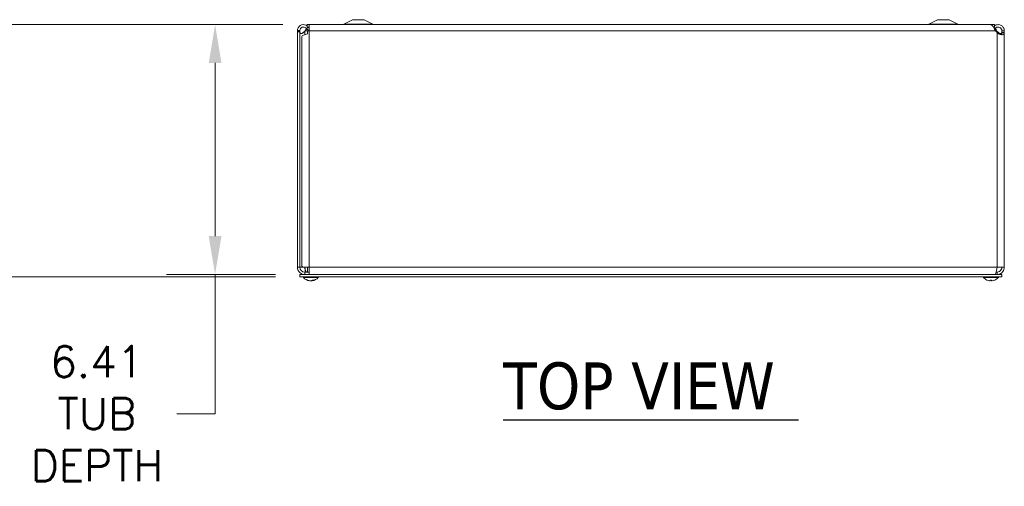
# Model space of a CAD drawing. Header units: inches. Extents: x 8 to 164, y 6 to 97.
# Tile 5 of 9: x 39 to 64, y 84 to 96. Entities that reach past the tile are written whole.
import ezdxf

# ---------------------------------------------------------------- set-up
doc = ezdxf.new("R2010")
doc.units = ezdxf.units.IN
doc.header["$LTSCALE"] = 10
doc.header["$MEASUREMENT"] = 0
for name, color, linetype, lineweight in [('Dimension (ANSI)', 7, 'Continuous', 5), ('Symbol (ANSI)', 7, 'Continuous', 5), ('Visible (ANSI)', 7, 'Continuous', 5), ('Visible Narrow (ANSI)', 7, 'Continuous', 5)]:
    doc.layers.add(name, color=color, linetype=linetype, lineweight=lineweight)
doc.styles.add('ROMANS', font='RomanS.shx')
doc.styles.add('Text Style168', font='tahoma.ttf')
doc.dimstyles.new('Default (ANSI)', dxfattribs={"dimscale": 10, "dimtxt": 0.08, "dimasz": 0.098425, "dimexe": 0.125, "dimexo": 0.0625, "dimgap": 0.031496, "dimtad": 0, "dimtih": 1, "dimtoh": 1, "dimrnd": 1e-08, "dimzin": 0, "dimdsep": 46, "dimtxsty": 'ROMANS', "dimcen": 0.09, "dimdle": 0.393701, "dimclrd": 256, "dimclre": 256, "dimclrt": 256, "dimadec": 0, "dimazin": 0, "dimtfac": 1.25, "dimtofl": 0, "dimtmove": 0, "dimatfit": 3, "dimfxl": 0, "dimtolj": 1, "dimtzin": 0, "dimlwd": -1, "dimlwe": -1, "dimarcsym": 0})

# ---------------------------------------------------------------- blocks, each defined once
blk = doc.blocks.new('*D17')
at = {"layer": 'Defpoints', "color": 0}
for p in [(45.907, 96.084), (43.546, 89.678), (45.719, 89.678)]:
    blk.add_point(p, dxfattribs=at)
at = {"layer": 'Dimension (ANSI)'}
for p, q in [((45.282, 96.084), (42.296, 96.084)), ((43.546, 95.1), (43.546, 90.662)), ((45.094, 89.678), (42.296, 89.678)), ((43.546, 89.678), (43.546, 86.11)), ((43.546, 86.11), (42.562, 86.11))]:
    blk.add_line(p, q, dxfattribs=at)
for points in [[(43.382, 95.1), (43.71, 95.1), (43.546, 96.084)], [(43.382, 90.662), (43.71, 90.662), (43.546, 89.678)]]:
    blk.add_solid(points, dxfattribs=at)
at = {"layer": 'Dimension (ANSI)', "insert": (40.514, 86.11), "char_height": 0.8, "attachment_point": 5, "style": 'ROMANS'}
blk.add_mtext('\\A1;6.41\\PTUB\\PDEPTH', dxfattribs=at)
blk = doc.blocks.new('*D18')
at = {"layer": 'Defpoints', "color": 0}
for p in [(45.907, 96.084), (36.615, 89.616), (45.719, 89.616)]:
    blk.add_point(p, dxfattribs=at)
at = {"layer": 'Dimension (ANSI)'}
for p, q in [((45.282, 96.084), (35.365, 96.084)), ((36.615, 95.1), (36.615, 93.763)), ((36.615, 90.6), (36.615, 91.914)), ((45.094, 89.616), (35.365, 89.616))]:
    blk.add_line(p, q, dxfattribs=at)
for points in [[(36.451, 95.1), (36.779, 95.1), (36.615, 96.084)], [(36.451, 90.6), (36.779, 90.6), (36.615, 89.616)]]:
    blk.add_solid(points, dxfattribs=at)
at = {"layer": 'Dimension (ANSI)', "insert": (36.615, 92.838), "char_height": 0.8, "attachment_point": 5, "style": 'ROMANS'}
blk.add_mtext('\\A1;(6.47)', dxfattribs=at)

msp = doc.modelspace()

# ---------------------------------------------------------------- linework, layer by layer
at = {"layer": 'Symbol (ANSI)', "lineweight": 30}
msp.add_line((50.93364, 85.95662), (58.50512, 85.95662), dxfattribs=at)
at = {"layer": 'Visible (ANSI)'}
for p, q in [((47.0694, 96.20888), (46.84661, 96.09112)), ((47.3694, 96.20888), (47.0694, 96.20888)), ((47.3694, 96.20888), (47.5922, 96.09112)), ((62.0694, 96.20888), (61.84661, 96.09112)), ((62.3694, 96.20888), (62.0694, 96.20888)), ((62.3694, 96.20888), (62.5922, 96.09112)), ((45.90177, 95.98564), (45.89122, 95.97878)), ((45.92064, 95.99793), (45.90177, 95.98564)), ((63.5319, 96.08388), (45.9069, 96.08388)), ((45.9069, 96.02138), (45.9069, 96.08388)), ((45.9069, 96.02138), (45.9569, 96.02138)), ((45.94318, 96.0126), (45.92064, 95.99793)), ((45.9569, 96.08338), (45.9569, 95.92763)), ((63.42344, 96.08338), (45.9569, 96.08338)), ((63.50079, 96.02138), (63.5319, 96.02138)), ((63.51817, 95.99793), (63.514, 96.00064)), ((63.53704, 95.98564), (63.51817, 95.99793)), ((63.5319, 96.02138), (63.5319, 96.08388)), ((63.54759, 95.97878), (63.53704, 95.98564)), ((45.6569, 95.92763), (45.70632, 95.92763)), ((45.6569, 95.89863), (45.6569, 95.92763)), ((45.7189, 95.89863), (45.6569, 95.89863)), ((45.6569, 95.89863), (45.6569, 89.86513)), ((45.70632, 95.92763), (45.7189, 95.92763)), ((45.7189, 95.92763), (45.7189, 95.89863)), ((45.7189, 95.89863), (45.7189, 89.86513)), ((45.7699, 89.89223), (45.7699, 95.77552)), ((45.85339, 95.92763), (45.8439, 95.91602)), ((45.9569, 95.92763), (45.91762, 95.92763)), ((45.91762, 95.92763), (45.91762, 95.85)), ((63.5949, 95.87665), (63.55481, 95.92763)), ((63.5949, 95.91602), (63.58541, 95.92763)), ((63.7199, 95.92763), (63.73249, 95.92763)), ((63.7199, 95.87665), (63.7199, 95.92763)), ((63.73249, 95.87665), (63.7199, 95.87665)), ((63.73249, 95.92763), (63.7819, 95.92763)), ((63.7819, 95.87665), (63.73249, 95.87665)), ((63.7819, 95.92763), (63.7819, 95.87665)), ((63.7819, 95.87665), (63.7819, 89.86513)), ((45.6569, 89.86513), (45.7189, 89.86513)), ((45.7189, 89.86513), (45.79231, 89.86513)), ((45.7194, 89.67813), (45.7194, 89.61613)), ((45.7194, 89.67813), (63.7194, 89.67813)), ((45.9569, 89.86513), (45.79231, 89.86513)), ((45.9569, 89.74013), (45.8439, 89.74013)), ((45.8439, 89.74013), (45.8439, 89.67813)), ((45.91865, 89.74013), (45.91865, 89.86513)), ((45.9569, 89.86513), (45.9569, 89.67813)), ((63.5949, 89.74013), (63.5743, 89.74013)), ((63.7819, 89.86513), (63.5949, 89.86513)), ((63.5949, 89.74013), (63.5949, 89.67813)), ((63.7194, 89.67813), (63.7194, 89.61613)), ((45.7194, 89.61613), (63.7194, 89.61613)), ((45.80865, 89.60184), (45.80865, 89.61613)), ((46.19265, 89.60184), (45.80865, 89.60184)), ((45.90642, 89.5352), (45.9232, 89.5352)), ((45.97093, 89.51615), (45.97115, 89.51872)), ((46.03037, 89.51615), (46.02903, 89.53147)), ((46.03364, 89.5352), (46.06503, 89.5352)), ((46.19265, 89.60184), (46.19265, 89.61613)), ((63.24615, 89.60184), (63.24615, 89.61613)), ((63.63015, 89.60184), (63.24615, 89.60184)), ((63.41964, 89.5352), (63.45666, 89.5352)), ((63.41988, 89.51674), (63.4215, 89.5352)), ((63.45642, 89.51674), (63.45481, 89.5352)), ((63.63015, 89.60184), (63.63015, 89.61613))]:
    msp.add_line(p, q, dxfattribs=at)
for centre, radius, start, end in [((46.8174, 96.14638), 0.0625, 270, 297.858397), ((47.6214, 96.14638), 0.0625, 242.141603, 270), ((61.8174, 96.14638), 0.0625, 270, 297.858397), ((62.6214, 96.14638), 0.0625, 242.141603, 270), ((45.8439, 89.86513), 0.125, 180, 270), ((46.00065, 89.76813), 0.254, 220.895986, 261.614421), ((46.00065, 89.76813), 0.254, 278.385579, 319.104014), ((63.43815, 89.76813), 0.254, 220.895986, 246.103907), ((63.33858, 89.5434), 0.0082, 246.103907, 269.962963), ((63.53772, 89.5434), 0.0082, 270.037037, 293.896093), ((63.43815, 89.76813), 0.254, 293.896093, 319.104014)]:
    msp.add_arc(centre, radius, start, end, dxfattribs=at)
for centre, major_axis, ratio, start_param, end_param in [((46.0028, 89.76773), (-0.04658, -0.24965), 0.87991271, 6.03397007, 6.31855804), ((45.99828, 89.76773), (0.04232, -0.25041), 0.85235254, 5.72815064, 6.01273861), ((46.0047, 89.76773), (-0.02503, -0.25272), 0.46707333, 0.17359751, 0.45818549), ((45.99661, 89.76773), (0.02503, -0.25272), 0.46707333, 6.10776286, 6.10958779), ((46.00302, 89.76773), (-0.04232, -0.25041), 0.85235254, 0.27044669, 0.32074699), ((46.00302, 89.76773), (-0.04232, -0.25041), 0.85235254, 0.32950472, 0.54803986), ((45.99673, 89.76773), (0.02583, -0.25264), 0.51565398, 0.07468819, 0.35927616), ((45.9985, 89.76773), (0.04658, -0.24965), 0.87991271, 6.24781257, 6.24963751), ((63.43802, 89.76773), (-0.24185, 0.07749), 0.99580318, 1.47015438, 1.75474235), ((63.44273, 89.76773), (-0.02214, -0.25299), 0.02792688, 5.87367492, 6.15826289), ((63.43357, 89.76773), (0.02214, -0.25299), 0.02792688, 0.12492242, 0.40951039), ((63.43828, 89.76773), (-0.24185, -0.07749), 0.99580318, 1.3868503, 1.67143828)]:
    msp.add_ellipse(centre, major_axis=major_axis, ratio=ratio, start_param=start_param, end_param=end_param, dxfattribs=at)
for points, knots in [([(45.65692, 95.93008), (45.65773, 95.98162), (45.68602, 96.03193), (45.72963, 96.05941), (45.77325, 96.08688), (45.83084, 96.09067), (45.87768, 96.06915), (45.88802, 96.0644), (45.89782, 96.05849), (45.90688, 96.05159)], [0, 0, 0, 0, 0.99285462, 0.99285462, 0.99285462, 1.98570924, 1.98570924, 1.98570924, 2.20496079, 2.20496079, 2.20496079, 2.20496079]), ([(45.89122, 95.97878), (45.872, 96.0083), (45.83508, 96.02523), (45.80017, 96.02054), (45.76526, 96.01585), (45.73412, 95.98978), (45.72337, 95.95623), (45.72057, 95.94748), (45.71906, 95.9383), (45.71891, 95.92911)], [0, 0, 0, 0, 1.12719708, 1.12719708, 1.12719708, 2.25439416, 2.25439416, 2.25439416, 2.54871618, 2.54871618, 2.54871618, 2.54871618]), ([(45.89609, 95.97177), (45.89084, 95.96683), (45.88559, 95.96163), (45.88034, 95.95623), (45.87136, 95.94701), (45.86237, 95.93732), (45.85339, 95.92763)], [2.073192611, 2.073192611, 2.073192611, 2.073192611, 2.254394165, 2.254394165, 2.254394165, 2.56448895, 2.56448895, 2.56448895, 2.56448895]), ([(45.9569, 95.93028), (45.95084, 95.93197), (45.94491, 95.93416), (45.93921, 95.93686), (45.91977, 95.94607), (45.90296, 95.96075), (45.89122, 95.97878)], [0.904614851, 0.904614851, 0.904614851, 0.904614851, 1.066464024, 1.066464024, 1.066464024, 1.617999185, 1.617999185, 1.617999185, 1.617999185]), ([(63.55481, 95.92763), (63.52713, 95.97917), (63.49945, 96.02992), (63.47178, 96.05808), (63.45566, 96.07447), (63.43955, 96.08291), (63.42344, 96.08301)], [0, 0, 0, 0, 0.99285462, 0.99285462, 0.99285462, 1.57079633, 1.57079633, 1.57079633, 1.57079633]), ([(63.53206, 96.05135), (63.55897, 96.07157), (63.59232, 96.08335), (63.62602, 96.08338), (63.67757, 96.08342), (63.72834, 96.05597), (63.75654, 96.01282), (63.77297, 95.98767), (63.7819, 95.95767), (63.7819, 95.92763)], [0.34375539, 0.34375539, 0.34375539, 0.34375539, 0.99285462, 0.99285462, 0.99285462, 1.98570924, 1.98570924, 1.98570924, 2.56448895, 2.56448895, 2.56448895, 2.56448895]), ([(63.7199, 95.92763), (63.7199, 95.96285), (63.6982, 95.99718), (63.66639, 96.0123), (63.63457, 96.02742), (63.59425, 96.02256), (63.56694, 96.00031), (63.55943, 95.99419), (63.55287, 95.9869), (63.54759, 95.97878)], [0, 0, 0, 0, 1.12719708, 1.12719708, 1.12719708, 2.25439416, 2.25439416, 2.25439416, 2.56448895, 2.56448895, 2.56448895, 2.56448895]), ([(45.8232, 95.88801), (45.80638, 95.86504), (45.7812, 95.85021), (45.76107, 95.84795), (45.741, 95.84569), (45.72784, 95.85595), (45.72285, 95.8757), (45.72189, 95.87949), (45.72117, 95.88361), (45.72063, 95.88801)], [-3.14159265, -3.14159265, -3.14159265, -3.14159265, -2.33247135, -2.33247135, -2.33247135, -1.52542845, -1.52542845, -1.52542845, -1.37045489, -1.37045489, -1.37045489, -1.37045489]), ([(45.7401, 95.85107), (45.75369, 95.85411), (45.76782, 95.85915), (45.78107, 95.86603), (45.79274, 95.8721), (45.80365, 95.87953), (45.81294, 95.88801)], [2.503911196, 2.503911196, 2.503911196, 2.503911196, 2.842894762, 2.842894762, 2.842894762, 3.141592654, 3.141592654, 3.141592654, 3.141592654]), ([(63.78188, 95.87417), (63.78153, 95.85087), (63.77495, 95.83388), (63.75463, 95.82668), (63.73549, 95.81989), (63.70436, 95.82178), (63.67222, 95.832), (63.64477, 95.84072), (63.61757, 95.85544), (63.59755, 95.87417)], [-1.80872873, -1.80872873, -1.80872873, -1.80872873, -1.14988828, -1.14988828, -1.14988828, -0.52960197, -0.52960197, -0.52960197, 0, 0, 0, 0]), ([(63.71818, 95.88801), (63.71535, 95.86504), (63.70633, 95.85021), (63.68852, 95.84795), (63.67076, 95.84569), (63.64545, 95.85595), (63.62606, 95.8757), (63.62233, 95.87949), (63.61882, 95.88361), (63.6156, 95.88801)], [0, 0, 0, 0, 0.80912131, 0.80912131, 0.80912131, 1.6161642, 1.6161642, 1.6161642, 1.77113776, 1.77113776, 1.77113776, 1.77113776]), ([(63.69854, 95.82543), (63.70534, 95.82815), (63.7106, 95.83287), (63.71392, 95.83949), (63.71829, 95.84818), (63.71975, 95.86005), (63.71989, 95.87417)], [1.105640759, 1.105640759, 1.105640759, 1.105640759, 1.409513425, 1.409513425, 1.409513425, 1.808728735, 1.808728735, 1.808728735, 1.808728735]), ([(45.6569, 89.86513), (45.6569, 89.80951), (45.68323, 89.75447), (45.72652, 89.71956), (45.75945, 89.69301), (45.8016, 89.67813), (45.8439, 89.67813)], [0, 0, 0, 0, 0.89217175, 0.89217175, 0.89217175, 1.57079633, 1.57079633, 1.57079633, 1.57079633]), ([(45.8439, 89.86513), (45.85374, 89.82142), (45.86358, 89.77855), (45.87342, 89.75676), (45.87831, 89.74592), (45.8832, 89.74013), (45.8881, 89.74013)], [0, 0, 0, 0, 1.04897508, 1.04897508, 1.04897508, 1.57079633, 1.57079633, 1.57079633, 1.57079633]), ([(63.5949, 89.86513), (63.58601, 89.806), (63.57711, 89.74765), (63.56822, 89.71318), (63.56238, 89.69057), (63.55654, 89.67813), (63.55071, 89.67813)], [0, 0, 0, 0, 0.94848895, 0.94848895, 0.94848895, 1.57079633, 1.57079633, 1.57079633, 1.57079633]), ([(63.5949, 89.67813), (63.65402, 89.67813), (63.71238, 89.70808), (63.74685, 89.75612), (63.76946, 89.78764), (63.7819, 89.82634), (63.7819, 89.86513)], [0, 0, 0, 0, 0.94848895, 0.94848895, 0.94848895, 1.57079633, 1.57079633, 1.57079633, 1.57079633]), ([(63.7199, 89.86513), (63.7199, 89.82142), (63.6951, 89.77855), (63.65721, 89.75676), (63.63836, 89.74592), (63.61664, 89.74013), (63.5949, 89.74013)], [0, 0, 0, 0, 1.04897508, 1.04897508, 1.04897508, 1.57079633, 1.57079633, 1.57079633, 1.57079633]), ([(45.90642, 89.5352), (45.90552, 89.5352), (45.90446, 89.53543), (45.90358, 89.53585), (45.90353, 89.53587), (45.90347, 89.5359)], [0.09312996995, 0.09312996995, 0.09312996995, 0.09312996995, 0.10096570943, 0.10096570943, 0.10146133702, 0.10146133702, 0.10146133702, 0.10146133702]), ([(45.96401, 89.51678), (45.96545, 89.51657), (45.96683, 89.51639), (45.96904, 89.51614), (45.96987, 89.51607), (45.97072, 89.51606), (45.97092, 89.51609), (45.97093, 89.51615)], [0, 0, 0, 0, 0.0125584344, 0.0125584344, 0.0251168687, 0.0251168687, 0.0346359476, 0.0346359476, 0.0346359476, 0.0346359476]), ([(46.00043, 89.51678), (45.99965, 89.51657), (45.99853, 89.51639), (45.99583, 89.51614), (45.99424, 89.51607), (45.99109, 89.51606), (45.98932, 89.51611), (45.98584, 89.51633), (45.98414, 89.51649), (45.98247, 89.51672), (45.98226, 89.51675), (45.98204, 89.51678)], [0, 0, 0, 0, 0.0125584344, 0.0125584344, 0.0251168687, 0.0251168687, 0.0376591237, 0.0376591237, 0.0502013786, 0.0502013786, 0.052067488, 0.052067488, 0.052067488, 0.052067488]), ([(46.00087, 89.51678), (46.00165, 89.51657), (46.00277, 89.51639), (46.00548, 89.51614), (46.00706, 89.51607), (46.01021, 89.51606), (46.01199, 89.51611), (46.01546, 89.51633), (46.01717, 89.51649), (46.01883, 89.51672), (46.01905, 89.51675), (46.01926, 89.51678)], [0, 0, 0, 0, 0.0125556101, 0.0125556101, 0.0251112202, 0.0251112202, 0.0376562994, 0.0376562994, 0.0502013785, 0.0502013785, 0.0520674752, 0.0520674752, 0.0520674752, 0.0520674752]), ([(46.03729, 89.51678), (46.03586, 89.51657), (46.03447, 89.51639), (46.03226, 89.51614), (46.03144, 89.51607), (46.03047, 89.51606), (46.03027, 89.51611), (46.03059, 89.51633), (46.03111, 89.51649), (46.03197, 89.51672), (46.03209, 89.51675), (46.03221, 89.51678)], [0, 0, 0, 0, 0.0125584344, 0.0125584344, 0.0251168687, 0.0251168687, 0.0376591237, 0.0376591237, 0.0502013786, 0.0502013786, 0.0520674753, 0.0520674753, 0.0520674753, 0.0520674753]), ([(46.06672, 89.5359), (46.06669, 89.53587), (46.06666, 89.53585), (46.06617, 89.53543), (46.06556, 89.5352), (46.06503, 89.5352)], [0.02288164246, 0.02288164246, 0.02288164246, 0.02288164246, 0.02337727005, 0.02337727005, 0.03121300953, 0.03121300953, 0.03121300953, 0.03121300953]), ([(63.41988, 89.51678), (63.41991, 89.51657), (63.41962, 89.51639), (63.41836, 89.51614), (63.41739, 89.51607), (63.41512, 89.51606), (63.41368, 89.51611), (63.4105, 89.51633), (63.40876, 89.51649), (63.40689, 89.51672), (63.40664, 89.51675), (63.40639, 89.51678)], [0, 0, 0, 0, 0.0125584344, 0.0125584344, 0.0251168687, 0.0251168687, 0.0376591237, 0.0376591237, 0.0502013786, 0.0502013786, 0.052067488, 0.052067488, 0.052067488, 0.052067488]), ([(63.41964, 89.5352), (63.41961, 89.5352), (63.4196, 89.53543), (63.41961, 89.53585), (63.41961, 89.53587), (63.41961, 89.5359)], [0.09312996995, 0.09312996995, 0.09312996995, 0.09312996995, 0.10096570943, 0.10096570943, 0.10146133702, 0.10146133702, 0.10146133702, 0.10146133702]), ([(63.46991, 89.51678), (63.46828, 89.51657), (63.46652, 89.51639), (63.46326, 89.51614), (63.46176, 89.51607), (63.45937, 89.51606), (63.45832, 89.51611), (63.45688, 89.51633), (63.45649, 89.51649), (63.45642, 89.51672), (63.45642, 89.51675), (63.45642, 89.51678)], [0, 0, 0, 0, 0.0125584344, 0.0125584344, 0.0251168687, 0.0251168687, 0.0376591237, 0.0376591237, 0.0502013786, 0.0502013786, 0.0520674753, 0.0520674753, 0.0520674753, 0.0520674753]), ([(63.4567, 89.5359), (63.4567, 89.53587), (63.4567, 89.53585), (63.45671, 89.53543), (63.45669, 89.5352), (63.45666, 89.5352)], [0.02288164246, 0.02288164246, 0.02288164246, 0.02288164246, 0.02337727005, 0.02337727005, 0.03121300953, 0.03121300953, 0.03121300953, 0.03121300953])]:
    msp.add_open_spline(points, degree=3, knots=knots, dxfattribs=at)
for points in [[(45.85339, 95.92763), (45.86441, 95.94737), (45.87543, 95.967), (45.88645, 95.98529)], [(45.93702, 96.02137), (45.93917, 96.01852), (45.94123, 96.0156), (45.94318, 96.0126)], [(45.94318, 96.0126), (45.94682, 96.007), (45.95157, 96.00221), (45.957, 95.99838)], [(45.9569, 96.01455), (45.95308, 96.01299), (45.94927, 96.01117), (45.94545, 96.00913)], [(63.50127, 96.02066), (63.50144, 96.02089), (63.50162, 96.02112), (63.50179, 96.02135)], [(63.54759, 95.97878), (63.544, 95.97328), (63.53993, 95.96812), (63.53545, 95.96335)], [(63.58541, 95.92763), (63.57118, 95.94298), (63.55695, 95.95816), (63.54271, 95.97166)], [(63.55236, 95.98544), (63.56338, 95.9671), (63.5744, 95.94737), (63.58541, 95.92763)], [(45.6569, 95.92763), (45.6569, 95.92844), (45.65691, 95.92925), (45.65692, 95.93008)], [(45.71891, 95.92911), (45.71891, 95.92861), (45.7189, 95.92811), (45.7189, 95.92763)], [(45.72063, 95.88801), (45.71948, 95.89735), (45.7189, 95.90668), (45.7189, 95.91602)], [(45.91762, 95.85), (45.83479, 95.82518), (45.7699, 95.80035), (45.7699, 95.77552)], [(45.81294, 95.88801), (45.82316, 95.89735), (45.83353, 95.90668), (45.8439, 95.91602)], [(45.8439, 95.91602), (45.83697, 95.90668), (45.83004, 95.89735), (45.8232, 95.88801)], [(63.6156, 95.88801), (63.60877, 95.89735), (63.60183, 95.90668), (63.5949, 95.91602)], [(63.5949, 95.91602), (63.60527, 95.90668), (63.61564, 95.89735), (63.62587, 95.88801)], [(63.59755, 95.87417), (63.59667, 95.875), (63.59578, 95.87582), (63.5949, 95.87665)], [(63.62587, 95.88801), (63.6457, 95.86991), (63.67328, 95.8568), (63.69884, 95.85101)], [(63.7199, 95.91602), (63.7199, 95.90668), (63.71932, 95.89735), (63.71818, 95.88801)], [(63.71989, 95.87417), (63.7199, 95.875), (63.7199, 95.87582), (63.7199, 95.87665)], [(63.7819, 95.87665), (63.7819, 95.87582), (63.7819, 95.875), (63.78188, 95.87417)], [(45.7699, 89.89223), (45.7699, 89.88319), (45.77849, 89.87416), (45.79231, 89.86513)], [(45.8439, 89.86513), (45.85077, 89.81949), (45.85763, 89.77431), (45.8645, 89.74022)]]:
    msp.add_open_spline(points, degree=3, dxfattribs=at)
at = {"layer": 'Visible Narrow (ANSI)'}
for p, q in [((47.5922, 96.09112), (46.84661, 96.09112)), ((62.5922, 96.09112), (61.84661, 96.09112)), ((45.65692, 95.93008), (45.71891, 95.92911)), ((45.81294, 95.88801), (45.8232, 95.88801)), ((45.8439, 95.91602), (45.8439, 95.82604)), ((45.85339, 95.92763), (45.91762, 95.92763)), ((63.55481, 95.92763), (45.9569, 95.92763)), ((45.9569, 95.92763), (45.9569, 89.86513)), ((63.55481, 95.92763), (63.58541, 95.92763)), ((63.5949, 95.87665), (63.5949, 95.91602)), ((63.5949, 89.86513), (63.5949, 95.87665)), ((63.62587, 95.88801), (63.6156, 95.88801)), ((63.78188, 95.87417), (63.71989, 95.87417)), ((45.9569, 89.86513), (63.5949, 89.86513)), ((45.90347, 89.5359), (45.92178, 89.5359)), ((45.96401, 89.51678), (45.96416, 89.5203)), ((46.00087, 89.51678), (46.00086, 89.5169)), ((46.01926, 89.51678), (46.01964, 89.52507)), ((46.03221, 89.51678), (46.031, 89.53301)), ((46.03446, 89.5359), (46.06672, 89.5359)), ((63.33526, 89.5359), (63.33695, 89.5359)), ((63.41961, 89.5359), (63.4567, 89.5359)), ((63.41988, 89.51678), (63.42149, 89.5352)), ((63.45642, 89.51678), (63.45481, 89.5352)), ((63.53936, 89.5359), (63.54104, 89.5359))]:
    msp.add_line(p, q, dxfattribs=at)

# ---------------------------------------------------------------- texts
at = {"layer": 'Symbol (ANSI)', "insert": (50.93268, 86.20133), "char_height": 1.2, "attachment_point": 7, "style": 'Text Style168'}
msp.add_mtext('TOP VIEW', dxfattribs=at)

# ---------------------------------------------------------------- dimensions: what is measured, and where the dimension line sits
at = {"layer": 'Dimension (ANSI)'}
for base, p2, text, override, picture, middle in [((36.61525, 89.61613), (45.7194, 89.61613), '(<>)', {"dimgap": 0.031496, "dimdec": 2, "dimtol": 0, "dimlim": 0, "dimtp": 0, "dimtm": 0, "dimtdec": 2, "dimatfit": 1}, '*D18', (36.61525, 92.83825)), ((43.54633, 89.67813), (45.7194, 89.67813), '<>\\PTUB\\PDEPTH', {"dimdec": 2, "dimtp": 0, "dimtm": 0, "dimtdec": 2, "dimatfit": 2}, '*D17', (40.51379, 86.10987))]:
    dim = msp.add_linear_dim(base=base, p1=(45.9069, 96.08388), p2=p2, angle=90, text=text, dimstyle='Default (ANSI)', override=override, dxfattribs=at)
    dim.commit()
    dim.dimension.update_dxf_attribs({"geometry": picture, "text_midpoint": middle, "dimtype": 160})

doc.saveas('drawing.dxf')
